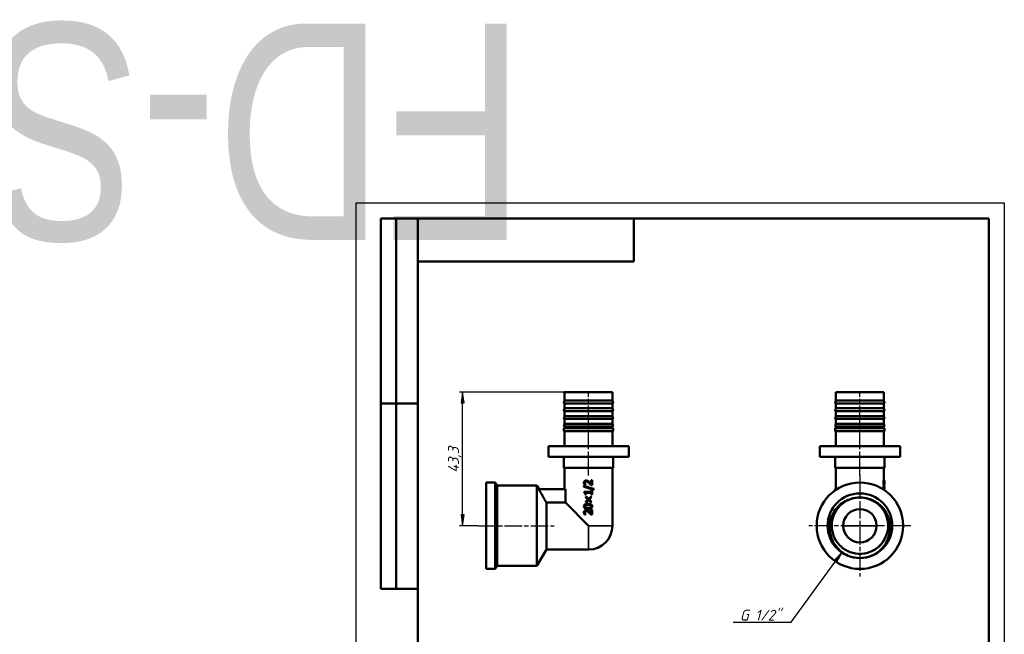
# Model space of a CAD drawing. Header units: millimetres. Extents: x -809 to 1990, y -69 to 356.
# Tile 5 of 7: x -109 to 210, y 157 to 356. Entities that reach past the tile are written whole.
import ezdxf
from ezdxf.enums import TextEntityAlignment as Align

# ---------------------------------------------------------------- set-up
doc = ezdxf.new("R2018")
doc.units = ezdxf.units.MM
doc.linetypes.add('CHAIN', pattern=[0.7087, 0.4724, -0.0591, 0.1181, -0.0591])
for name, color, linetype, lineweight in [('Видимые тонкие (ГОСТ)', 7, 'Continuous', 35), ('Видимый контур (ГОСТ)', 7, 'Continuous', 50), ('Кромка (ГОСТ)', 7, 'Continuous', 50), ('Маркер центра (ГОСТ)', 7, 'Continuous', 25), ('Обозначение (ГОСТ)', 7, 'Continuous', 25), ('Осевая линия (ГОСТ)', 7, 'Continuous', 25), ('Размер (ГОСТ)', 7, 'Continuous', 25), ('Эскизная геометрия (ГОСТ)', 7, 'Continuous', 50)]:
    doc.layers.add(name, color=color, linetype=linetype, lineweight=lineweight)
doc.styles.get("Standard").update_dxf_attribs({"font": 'GOST Common Italic.ttf'})
doc.styles.add('Обычный текст (ГОСТ)', font='GOST Common Italic.ttf')
doc.dimstyles.new('Обычный (ГОСТ)', dxfattribs={"dimtxt": 3.5, "dimasz": 3.5, "dimexe": 1, "dimexo": 0, "dimgap": 0.5, "dimtad": 1, "dimrnd": 1e-08, "dimtxsty": 'Обычный текст (ГОСТ)', "dimblk": 'Filled-1', "dimcen": 0.09, "dimdle": 15, "dimclrd": 256, "dimclre": 256, "dimclrt": 256, "dimazin": 2, "dimtfac": 0.714286, "dimtdec": 3, "dimtmove": 0, "dimatfit": 3, "dimfxl": 1, "dimtolj": 1, "dimlwd": 25, "dimlwe": 25, "dimarcsym": 0})

# ---------------------------------------------------------------- blocks, each defined once
blk = doc.blocks.new('ГОСТ - Доп. графы 2')
at = {"layer": 'Эскизная геометрия (ГОСТ)'}
for p, q in [((-12, 0), (-12, 120)), ((-12, 120), (0, 120)), ((-7, 0), (-7, 120)), ((-12, 60), (0, 60)), ((0, 0), (-12, 0))]:
    blk.add_line(p, q, dxfattribs=at)
at = {"layer": 'Обозначение (ГОСТ)', "lineweight": 30, "width": 0.8, "flags": 17}
for tag, p in [('Первичная_применяемость', (-3.65, 90.03)), ('Справочный_номер', (-3.55, 30.02))]:
    blk.add_attdef(tag, text='', height=3.17, rotation=90, dxfattribs=at).set_placement(p, align=Align.MIDDLE_CENTER)
blk = doc.blocks.new('ГОСТ - Доп. графы 3')
at = {"layer": 'Эскизная геометрия (ГОСТ)'}
for p, q in [((0, 0), (70, 0)), ((70, 0), (70, -14)), ((70, -14), (0, -14))]:
    blk.add_line(p, q, dxfattribs=at)
at = {"layer": 'Обозначение (ГОСТ)', "lineweight": 30, "width": 0.8}
blk.add_attdef('ОБОЗНАЧЕНИЕ', text='', height=5, rotation=180, dxfattribs=at).set_placement((34.94, -6.97), align=Align.MIDDLE_CENTER)
blk = doc.blocks.new('Рамки ГОСТ_ граница 297x210')
at = {"layer": 'Кромка (ГОСТ)', "lineweight": 25}
for p, q in [((0, 0), (0, 297)), ((0, 297), (210, 297)), ((210, 297), (210, 0)), ((210, 0), (0, 0))]:
    blk.add_line(p, q, dxfattribs=at)
at = {"layer": 'Кромка (ГОСТ)'}
for p, q in [((205, 292), (20, 292)), ((20, 292), (20, 5)), ((205, 5), (205, 292)), ((20, 5), (205, 5))]:
    blk.add_line(p, q, dxfattribs=at)
blk = doc.blocks.new('Filled-1')
at = {"color": 0}
for p, q in [((0, 0), (-1, 0.143)), ((-1, 0.143), (-1, -0.143)), ((-1, 0), (0, 0)), ((-1, -0.143), (0, 0))]:
    blk.add_line(p, q, dxfattribs=at)
at = {"color": 0, "flags": 128}
blk.add_lwpolyline([(-1, -0.143), (0, 0), (-1, 0.143), (-1, -0.143)], dxfattribs=at)
at = {"color": 0}
blk.add_solid([(-1, -0.143), (0, 0), (-1, 0.143), (-1, -0.143)], dxfattribs=at)
blk = doc.blocks.new('*D8')
at = {"layer": 'Defpoints', "color": 0, "linetype": 'Continuous', "transparency": 16777216}
for p in [(34.52, 235.71), (67.56, 235.71), (39.61, 192.41)]:
    blk.add_point(p, dxfattribs=at)
at = {"layer": 'Размер (ГОСТ)', "linetype": 'Continuous', "lineweight": 25, "transparency": 16777216}
for p, q in [((67.56, 235.71), (33.52, 235.71)), ((34.52, 195.91), (34.52, 232.21)), ((39.61, 192.41), (33.52, 192.41))]:
    blk.add_line(p, q, dxfattribs=at)
at = {"layer": 'Размер (ГОСТ)', "linetype": 'Continuous', "lineweight": 25, "transparency": 16777216, "xscale": 3.5, "yscale": 3.5, "zscale": 3.5}
for p, rotation in [((34.52, 235.71), 90), ((34.52, 192.41), 270)]:
    blk.add_blockref('Filled-1', p, dxfattribs=dict(at, rotation=rotation))
at = {"layer": 'Размер (ГОСТ)', "linetype": 'Continuous', "lineweight": 25, "transparency": 16777216, "insert": (29.82, 209.57), "char_height": 3.5, "attachment_point": 1, "rotation": 90, "style": 'Обычный текст (ГОСТ)'}
blk.add_mtext('\\A1;43,3', dxfattribs=at)
blk = doc.blocks.new('*D11')
at = {"layer": 'Defpoints', "color": 0, "linetype": 'Continuous', "transparency": 16777216}
for p in [(163.2, 191.74), (157.43, 183.82)]:
    blk.add_point(p, dxfattribs=at)
at = {"layer": 'Размер (ГОСТ)', "linetype": 'Continuous', "lineweight": 25, "transparency": 16777216}
for p, q in [((140.93, 161.17), (155.37, 180.99)), ((122.21, 161.17), (140.93, 161.17))]:
    blk.add_line(p, q, dxfattribs=at)
at = {"layer": 'Размер (ГОСТ)', "linetype": 'Continuous', "lineweight": 25, "transparency": 16777216, "xscale": 3.5, "yscale": 3.5, "zscale": 3.5, "rotation": 53.93467513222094}
blk.add_blockref('Filled-1', (157.43, 183.82), dxfattribs=at)
at = {"layer": 'Размер (ГОСТ)', "linetype": 'Continuous', "lineweight": 25, "transparency": 16777216, "insert": (122.21, 165.17), "char_height": 3.5, "attachment_point": 1, "style": 'Обычный текст (ГОСТ)'}
blk.add_mtext('\\A1; \\fGOST Common|b0|i1;\\H3.5000;G 1/2"', dxfattribs=at)

msp = doc.modelspace()

# ---------------------------------------------------------------- linework, layer by layer
at = {"layer": 'Видимые тонкие (ГОСТ)'}
for p, q in [((74.1424, 206.2784), (74.1121, 206.2784)), ((74.2442, 206.5892), (74.2166, 206.5892)), ((75.4655, 206.2125), (75.4694, 206.2125)), ((170.8256, 206.3031), (171.0221, 206.3031)), ((171.0738, 206.2125), (171.1633, 206.2125)), ((74.1322, 198.679), (74.1017, 198.679)), ((74.3932, 199.0515), (74.3695, 199.0515)), ((74.3973, 198.3002), (74.3737, 198.3002)), ((75.9341, 198.2982), (75.9501, 198.2982)), ((75.9403, 199.0536), (75.9565, 199.0536)), ((76.2066, 198.679), (76.2296, 198.679)), ((74.1424, 196.6824), (74.1121, 196.6824)), ((74.2442, 196.9932), (74.2166, 196.9932)), ((75.4655, 196.6165), (75.4694, 196.6165)), ((75.3142, 192.4135), (83.0643, 192.4135)), ((75.3142, 192.4135), (75.3142, 184.6634)), ((157.8148, 192.4135), (168.6148, 192.4135))]:
    msp.add_line(p, q, dxfattribs=at)
for points, knots in [([(167.8241, 200.4001), (169.8642, 199.2227), (171.4209, 197.2342), (172.0743, 194.9712), (172.7554, 192.6119), (172.4427, 189.9825), (171.2272, 187.8489), (170.0307, 185.7485), (167.9757, 184.1544), (165.6438, 183.5177), (163.3464, 182.8904), (160.808, 183.1986), (158.7275, 184.3575), (156.648, 185.5158), (155.0502, 187.5104), (154.3737, 189.7926), (153.6975, 192.0737), (153.9496, 194.6156), (155.0606, 196.7195), (155.8585, 198.2305), (157.0929, 199.5031), (158.5645, 200.3699)], [0.52343247, 0.52343247, 0.52343247, 0.52343247, 1.28972866, 1.28972866, 1.28972866, 2.08862558, 2.08862558, 2.08862558, 2.87503974, 2.87503974, 2.87503974, 3.64980648, 3.64980648, 3.64980648, 4.42420688, 4.42420688, 4.42420688, 5.19824725, 5.19824725, 5.19824725, 5.75418181, 5.75418181, 5.75418181, 5.75418181]), ([(168.4267, 183.4332), (166.1999, 182.1408), (163.4825, 181.7192), (160.9688, 182.2761), (159.9475, 182.5024), (158.9638, 182.8893), (158.0572, 183.4107)], [2.61572767, 2.61572767, 2.61572767, 2.61572767, 3.35962623, 3.35962623, 3.35962623, 3.66188661, 3.66188661, 3.66188661, 3.66188661])]:
    msp.add_open_spline(points, degree=3, knots=knots, dxfattribs=at)
at = {"layer": 'Видимый контур (ГОСТ)'}
for p, q in [((67.5643, 232.9578), (67.3143, 232.0134)), ((83.0643, 235.7134), (67.5643, 235.7134)), ((67.5643, 235.7134), (67.5643, 232.9578)), ((83.0643, 232.9578), (67.5643, 232.9578)), ((83.0643, 235.7134), (83.0643, 232.9578)), ((83.0643, 232.9578), (83.3143, 232.0134)), ((155.4648, 232.9578), (155.2148, 232.0134)), ((170.9648, 235.7134), (155.4648, 235.7134)), ((155.4648, 235.7134), (155.4648, 232.9578)), ((170.9648, 232.9578), (155.4648, 232.9578)), ((170.9648, 235.7134), (170.9648, 232.9578)), ((170.9648, 232.9578), (171.2148, 232.0134)), ((83.3143, 232.0134), (67.3143, 232.0134)), ((67.5643, 230.4578), (67.3143, 229.5134)), ((67.5643, 232.0134), (67.5643, 230.4578)), ((83.0643, 230.4578), (67.5643, 230.4578)), ((83.0643, 232.0134), (83.0643, 230.4578)), ((83.0643, 230.4578), (83.3143, 229.5134)), ((171.2148, 232.0134), (155.2148, 232.0134)), ((155.4648, 230.4578), (155.2148, 229.5134)), ((155.4648, 232.0134), (155.4648, 230.4578)), ((170.9648, 230.4578), (155.4648, 230.4578)), ((170.9648, 232.0134), (170.9648, 230.4578)), ((170.9648, 230.4578), (171.2148, 229.5134)), ((83.3143, 229.5134), (67.3143, 229.5134)), ((67.5643, 227.9578), (67.3143, 227.0134)), ((83.3143, 227.0134), (67.3143, 227.0134)), ((67.5643, 229.5134), (67.5643, 227.9578)), ((83.0643, 227.9578), (67.5643, 227.9578)), ((67.5643, 227.0134), (67.5643, 225.4578)), ((83.0643, 229.5134), (83.0643, 227.9578)), ((83.0643, 227.9578), (83.3143, 227.0134)), ((83.0643, 227.0134), (83.0643, 225.4578)), ((171.2148, 229.5134), (155.2148, 229.5134)), ((155.4648, 227.9578), (155.2148, 227.0134)), ((171.2148, 227.0134), (155.2148, 227.0134)), ((155.4648, 229.5134), (155.4648, 227.9578)), ((170.9648, 227.9578), (155.4648, 227.9578)), ((155.4648, 227.0134), (155.4648, 225.4578)), ((170.9648, 229.5134), (170.9648, 227.9578)), ((170.9648, 227.9578), (171.2148, 227.0134)), ((170.9648, 227.0134), (170.9648, 225.4578)), ((67.5643, 225.4578), (67.3143, 224.5134)), ((83.3143, 224.5134), (67.3143, 224.5134)), ((83.3143, 224.0134), (67.3143, 224.0134)), ((67.3143, 223.0134), (67.3143, 224.0134)), ((83.0643, 225.4578), (67.5643, 225.4578)), ((67.5643, 224.5134), (67.5643, 224.0134)), ((83.0643, 225.4578), (83.3143, 224.5134)), ((83.0643, 224.5134), (83.0643, 224.0134)), ((83.3143, 223.0134), (83.3143, 224.0134)), ((155.4648, 225.4578), (155.2148, 224.5134)), ((171.2148, 224.5134), (155.2148, 224.5134)), ((171.2148, 224.0134), (155.2148, 224.0134)), ((155.2148, 223.0134), (155.2148, 224.0134)), ((170.9648, 225.4578), (155.4648, 225.4578)), ((155.4648, 224.5134), (155.4648, 224.0134)), ((170.9648, 225.4578), (171.2148, 224.5134)), ((170.9648, 224.5134), (170.9648, 224.0134)), ((171.2148, 223.0134), (171.2148, 224.0134)), ((83.3143, 223.0134), (67.3143, 223.0134)), ((67.5643, 223.0134), (67.5643, 218.2134)), ((83.0643, 223.0134), (83.0643, 218.2134)), ((171.2148, 223.0134), (155.2148, 223.0134)), ((155.4648, 223.0134), (155.4648, 218.2134)), ((170.9648, 223.0134), (170.9648, 218.2134)), ((88.3143, 218.2134), (62.3143, 218.2134)), ((62.3143, 214.7134), (62.3143, 218.2134)), ((88.3143, 214.7134), (88.3143, 218.2134)), ((176.2148, 218.2134), (150.2148, 218.2134)), ((150.2148, 214.7134), (150.2148, 218.2134)), ((176.2148, 214.7134), (176.2148, 218.2134)), ((88.3143, 214.7134), (62.3143, 214.7134)), ((67.3143, 211.2134), (67.3143, 214.7134)), ((83.3143, 211.2134), (83.3143, 214.7134)), ((176.2148, 214.7134), (150.2148, 214.7134)), ((155.2148, 211.2134), (155.2148, 214.7134)), ((171.2148, 211.2134), (171.2148, 214.7134)), ((83.3143, 211.2134), (67.3143, 211.2134)), ((67.5643, 211.2134), (67.5643, 204.2135)), ((83.0643, 211.2134), (83.0643, 192.4135)), ((171.2148, 211.2134), (155.2148, 211.2134)), ((155.4648, 211.2134), (155.4648, 204.3855)), ((170.9648, 211.2134), (170.9648, 207.0605)), ((42.1143, 178.4134), (42.1143, 206.4134)), ((42.1143, 206.4134), (45.1143, 206.4134)), ((45.1143, 178.4134), (45.1143, 206.4134)), ((45.6917, 205.4134), (45.1143, 206.4134)), ((45.6917, 179.4134), (45.6917, 205.4134)), ((45.6917, 205.4134), (58.6143, 205.4134)), ((58.6143, 179.4134), (58.6143, 205.4134)), ((59.3071, 204.2135), (58.6143, 205.4134)), ((59.2099, 204.2135), (67.8269, 204.2135)), ((67.8269, 204.2135), (67.8269, 199.9009)), ((73.7545, 205.0269), (73.7545, 205.3192)), ((73.7938, 205.3192), (73.7545, 205.3192)), ((73.9683, 205.6526), (74.3359, 205.6526)), ((74.2218, 205.9182), (74.1936, 205.9182)), ((74.3359, 205.6712), (74.3359, 205.6526)), ((74.3605, 205.6712), (74.3359, 205.6712)), ((74.3605, 205.6526), (74.3359, 205.6526)), ((74.3605, 205.6712), (74.3605, 205.6526)), ((74.5426, 207.0605), (74.5227, 207.0605)), ((75.0498, 206.9288), (75.0429, 206.9288)), ((76.0756, 205.5991), (76.0952, 205.5991)), ((76.0952, 205.5991), (76.462, 205.5991)), ((76.1411, 207.1655), (76.1625, 207.1655)), ((76.1411, 205.9406), (76.1411, 207.1655)), ((76.462, 207.1655), (76.1625, 207.1655)), ((76.1625, 205.9182), (76.1625, 207.1655)), ((76.462, 207.1655), (76.462, 205.5991)), ((77.0186, 204.325), (77.0186, 204.0368)), ((155.9509, 204.3855), (155.2148, 204.3855)), ((155.2148, 203.9025), (155.2148, 204.3855)), ((170.8142, 205.0269), (170.8142, 205.3192)), ((170.8142, 205.3192), (171.0103, 205.3192)), ((170.8142, 205.0269), (171.0103, 205.0269)), ((170.8529, 205.6526), (171.05, 205.6526)), ((170.9263, 207.0605), (171.1253, 207.0605)), ((170.9648, 207.1655), (171.1194, 207.1655)), ((170.9648, 205.6526), (170.9648, 205.3192)), ((170.9648, 205.5991), (171.1263, 205.5991)), ((170.9648, 204.5541), (170.9648, 204.0726)), ((171.0103, 205.0269), (171.0103, 205.3192)), ((171.05, 205.6526), (171.1044, 205.6526)), ((171.1044, 205.6712), (171.1044, 205.6526)), ((171.1194, 207.0605), (171.1194, 207.1655)), ((171.1648, 206.7406), (171.1648, 206.3458)), ((171.1648, 204.8444), (171.1648, 204.5541)), ((76.1981, 203.3452), (73.8603, 203.3452)), ((73.8603, 203.0818), (73.8603, 203.3452)), ((74.2187, 202.5569), (74.4555, 202.5569)), ((74.4555, 203.0179), (74.4555, 202.5569)), ((74.4555, 203.0179), (76.1981, 203.0179)), ((74.4771, 202.5569), (74.4555, 202.5569)), ((74.4771, 203.0179), (74.4771, 202.5569)), ((74.5979, 201.8159), (74.5794, 201.8159)), ((76.049, 201.8159), (76.0679, 201.8159)), ((76.1759, 203.796), (76.1981, 203.796)), ((76.1759, 203.3452), (76.1759, 203.796)), ((76.1759, 202.5569), (76.1759, 203.0179)), ((76.1759, 202.5569), (76.1981, 202.5569)), ((76.462, 203.796), (76.1981, 203.796)), ((76.1981, 203.3452), (76.1981, 203.796)), ((76.1981, 202.5569), (76.1981, 203.0179)), ((76.1981, 202.5569), (76.462, 202.5569)), ((76.462, 203.796), (76.462, 202.5569)), ((76.9757, 204.0368), (77.0186, 204.0368)), ((67.8269, 199.9009), (61.6454, 199.9009)), ((61.6454, 184.6634), (61.6454, 199.9009)), ((75.3142, 192.4135), (67.8269, 199.9009)), ((74.5979, 199.986), (74.5794, 199.986)), ((76.049, 199.986), (76.0679, 199.986)), ((73.9683, 196.0566), (74.3359, 196.0566)), ((74.2218, 196.3221), (74.1936, 196.3221)), ((74.3359, 196.0751), (74.3359, 196.0566)), ((74.3605, 196.0751), (74.3359, 196.0751)), ((74.3605, 196.0566), (74.3359, 196.0566)), ((74.3605, 196.0751), (74.3605, 196.0566)), ((74.5426, 197.4645), (74.5227, 197.4645)), ((75.0498, 197.3328), (75.0429, 197.3328)), ((76.0756, 196.0031), (76.0952, 196.0031)), ((76.0952, 196.0031), (76.462, 196.0031)), ((76.1411, 197.5695), (76.1625, 197.5695)), ((76.1411, 196.3446), (76.1411, 197.5695)), ((76.462, 197.5695), (76.1625, 197.5695)), ((76.1625, 196.3221), (76.1625, 197.5695)), ((76.462, 197.5695), (76.462, 196.0031)), ((61.6454, 184.6634), (58.6143, 179.4134)), ((75.3142, 184.6634), (61.6454, 184.6634)), ((45.6917, 179.4134), (45.1143, 178.4134)), ((45.6917, 179.4134), (58.6143, 179.4134)), ((42.1143, 178.4134), (45.1143, 178.4134))]:
    msp.add_line(p, q, dxfattribs=at)
for radius in [14, 10.475, 10.475, 5.4]:
    msp.add_circle((163.2148, 192.4134), radius, dxfattribs=at)
for centre, radius, start, end in [((163.2148, 192.4134), 9.1298, 88.476614, 91.842582), ((75.3142, 192.4135), 7.7501, 270, 0)]:
    msp.add_arc(centre, radius, start, end, dxfattribs=at)
msp.add_rational_spline([(61.6454, 199.9009), (60.7, 201.5959), (59.2099, 204.2135)], [1, 1.02957235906, 1.0093141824], degree=2, dxfattribs=at)
for points in [[(73.7545, 205.3192), (74.8291, 204.9878), (75.9482, 204.6564), (77.0186, 204.325)], [(77.0186, 204.0368), (75.9482, 204.3669), (74.8291, 204.6969), (73.7545, 205.0269)], [(73.7938, 205.3192), (74.294, 205.1609), (74.8042, 205.0027), (75.3143, 204.8444)], [(76.9757, 204.0368), (76.4306, 204.2092), (75.8724, 204.3817), (75.3143, 204.5541)], [(75.4655, 206.2125), (75.4125, 206.2607), (75.3621, 206.3052), (75.3144, 206.3458)], [(155.9509, 204.3855), (155.953, 204.3855), (155.9551, 204.3854), (155.9572, 204.3853)], [(170.9642, 204.5541), (170.9642, 204.7117), (170.9143, 204.8693), (170.8142, 205.0269)], [(170.9922, 204.0543), (171.2152, 204.3785), (171.2215, 204.7027), (171.0103, 205.0269)], [(171.0103, 205.3192), (171.1129, 205.1609), (171.1642, 205.0027), (171.1642, 204.8444)], [(74.3883, 201.6286), (74.4519, 201.691), (74.5156, 201.7534), (74.5794, 201.8159)], [(75.1379, 200.902), (74.8874, 201.1442), (74.6372, 201.3864), (74.3883, 201.6286)], [(74.5794, 201.8159), (74.8268, 201.5716), (75.0753, 201.3274), (75.3237, 201.0831)], [(74.5979, 201.8159), (74.836, 201.5747), (75.0752, 201.3335), (75.3143, 201.0923)], [(75.3236, 201.0832), (75.5658, 201.3274), (75.8079, 201.5717), (76.049, 201.8159)], [(75.3237, 201.0831), (75.5722, 201.3274), (75.8206, 201.5716), (76.0679, 201.8159)], [(76.2611, 201.6286), (76.0123, 201.3864), (75.7621, 201.1442), (75.5116, 200.902)], [(76.0679, 201.8159), (76.1324, 201.7534), (76.1968, 201.691), (76.2611, 201.6286)], [(74.3883, 200.1754), (74.6372, 200.4176), (74.8874, 200.6598), (75.1379, 200.902)], [(74.5794, 199.986), (74.5156, 200.0491), (74.4519, 200.1122), (74.3883, 200.1754)], [(75.3237, 200.7188), (75.0753, 200.4745), (74.8268, 200.2303), (74.5794, 199.986)], [(75.3143, 200.7096), (75.0752, 200.4684), (74.836, 200.2272), (74.5979, 199.986)], [(75.1671, 199.4899), (75.2176, 199.4899), (75.2667, 199.4891), (75.3143, 199.4875)], [(75.3143, 197.8684), (75.2673, 197.8667), (75.2189, 197.8659), (75.1691, 197.8659)], [(76.049, 199.986), (75.8079, 200.2302), (75.5658, 200.4744), (75.3236, 200.7187)], [(76.0679, 199.986), (75.8206, 200.2303), (75.5722, 200.4745), (75.3237, 200.7188)], [(75.5116, 200.902), (75.7621, 200.6598), (76.0123, 200.4176), (76.2611, 200.1754)], [(76.2611, 200.1754), (76.1968, 200.1122), (76.1324, 200.0491), (76.0679, 199.986)], [(75.4655, 196.6165), (75.4125, 196.6647), (75.3621, 196.7092), (75.3144, 196.7498)]]:
    msp.add_open_spline(points, degree=3, dxfattribs=at)
for points, knots in [([(73.8146, 206.3031), (73.8146, 206.5405), (73.8777, 206.7261), (74.0048, 206.8599), (74.1318, 206.9936), (74.3042, 207.0605), (74.5227, 207.0605)], [0, 0, 0, 0, 1, 1, 1, 2, 2, 2, 2]), ([(73.9683, 205.6526), (73.9337, 205.7226), (73.8994, 205.8204), (73.8654, 205.9459), (73.8315, 206.0715), (73.8146, 206.1905), (73.8146, 206.3031)], [0, 0, 0, 0, 1, 1, 1, 2, 2, 2, 2]), ([(74.2166, 206.5892), (74.1817, 206.5494), (74.1556, 206.5034), (74.1382, 206.4513), (74.1208, 206.3991), (74.1121, 206.3415), (74.1121, 206.2784)], [0, 0, 0, 0, 1, 1, 1, 2, 2, 2, 2]), ([(74.1121, 206.2784), (74.1121, 206.218), (74.1198, 206.1569), (74.1351, 206.0952), (74.1504, 206.0334), (74.1699, 205.9744), (74.1936, 205.9182)], [0, 0, 0, 0, 1, 1, 1, 2, 2, 2, 2]), ([(74.2442, 206.5892), (74.2102, 206.5494), (74.1848, 206.5034), (74.1678, 206.4513), (74.1509, 206.3991), (74.1424, 206.3415), (74.1424, 206.2784)], [0, 0, 0, 0, 1, 1, 1, 2, 2, 2, 2]), ([(74.1424, 206.2784), (74.1424, 206.218), (74.1498, 206.1569), (74.1648, 206.0952), (74.1797, 206.0334), (74.1987, 205.9744), (74.2218, 205.9182)], [0, 0, 0, 0, 1, 1, 1, 2, 2, 2, 2]), ([(74.1936, 205.9182), (74.2131, 205.8701), (74.2368, 205.8238), (74.2647, 205.7792), (74.2926, 205.7346), (74.3164, 205.6986), (74.3359, 205.6712)], [0, 0, 0, 0, 1, 1, 1, 2, 2, 2, 2]), ([(74.5416, 206.7147), (74.4687, 206.7147), (74.4051, 206.7038), (74.3506, 206.6818), (74.2961, 206.6599), (74.2515, 206.629), (74.2166, 206.5892)], [0, 0, 0, 0, 1, 1, 1, 2, 2, 2, 2]), ([(74.2218, 205.9182), (74.2408, 205.8701), (74.2639, 205.8238), (74.2911, 205.7792), (74.3183, 205.7346), (74.3415, 205.6986), (74.3605, 205.6712)], [0, 0, 0, 0, 1, 1, 1, 2, 2, 2, 2]), ([(74.5517, 206.7147), (74.4846, 206.7138), (74.4256, 206.7028), (74.3748, 206.6818), (74.3217, 206.6599), (74.2782, 206.629), (74.2442, 206.5892)], [0.04382076, 0.04382076, 0.04382076, 0.04382076, 1, 1, 1, 2, 2, 2, 2]), ([(74.5227, 207.0605), (74.6249, 207.0605), (74.719, 207.0489), (74.8046, 207.0256), (74.8903, 207.0022), (74.9698, 206.97), (75.0429, 206.9288)], [0, 0, 0, 0, 1, 1, 1, 2, 2, 2, 2]), ([(75.4694, 206.2125), (75.2513, 206.406), (75.0767, 206.5381), (74.9459, 206.6087), (74.8151, 206.6794), (74.6803, 206.7147), (74.5416, 206.7147)], [0, 0, 0, 0, 1, 1, 1, 2, 2, 2, 2]), ([(74.5426, 207.0605), (74.6423, 207.0605), (74.7339, 207.0489), (74.8175, 207.0256), (74.901, 207.0022), (74.9785, 206.97), (75.0498, 206.9288)], [0, 0, 0, 0, 1, 1, 1, 2, 2, 2, 2]), ([(75.0429, 206.9288), (75.1189, 206.8876), (75.1942, 206.8372), (75.2688, 206.7775), (75.3434, 206.7178), (75.4166, 206.655), (75.4884, 206.5892)], [0, 0, 0, 0, 1, 1, 1, 2, 2, 2, 2]), ([(75.0498, 206.9288), (75.1238, 206.8876), (75.1972, 206.8372), (75.27, 206.7775), (75.2848, 206.7653), (75.2996, 206.753), (75.3143, 206.7406)], [0, 0, 0, 0, 1, 1, 1, 1.20422874, 1.20422874, 1.20422874, 1.20422874]), ([(76.0756, 205.5991), (75.9705, 205.7116), (75.8688, 205.818), (75.7709, 205.9182), (75.673, 206.0183), (75.5711, 206.1164), (75.4655, 206.2125)], [0, 0, 0, 0, 1, 1, 1, 2, 2, 2, 2]), ([(76.0952, 205.5991), (75.9874, 205.7116), (75.8832, 205.818), (75.7827, 205.9182), (75.6822, 206.0183), (75.5778, 206.1164), (75.4694, 206.2125)], [0, 0, 0, 0, 1, 1, 1, 2, 2, 2, 2]), ([(75.4884, 206.5892), (75.608, 206.4821), (75.7318, 206.3631), (75.8596, 206.2321), (75.9874, 206.101), (76.0883, 205.9964), (76.1625, 205.9182)], [0, 0, 0, 0, 1, 1, 1, 2, 2, 2, 2]), ([(170.8256, 206.3031), (170.8256, 206.5405), (170.8382, 206.7261), (170.8589, 206.8599), (170.8796, 206.9936), (170.905, 207.0605), (170.9263, 207.0605)], [0, 0, 0, 0, 1, 1, 1, 2, 2, 2, 2]), ([(170.8529, 205.6526), (170.8471, 205.7226), (170.8411, 205.8204), (170.835, 205.9459), (170.8289, 206.0715), (170.8256, 206.1905), (170.8256, 206.3031)], [0, 0, 0, 0, 1, 1, 1, 2, 2, 2, 2]), ([(171.0221, 206.3031), (171.0221, 206.5405), (171.035, 206.7261), (171.0562, 206.8599), (171.0774, 206.9936), (171.1034, 207.0605), (171.1253, 207.0605)], [0, 0, 0, 0, 1, 1, 1, 2, 2, 2, 2]), ([(171.05, 205.6526), (171.0441, 205.7226), (171.0379, 205.8204), (171.0316, 205.9459), (171.0254, 206.0715), (171.0221, 206.1905), (171.0221, 206.3031)], [0, 0, 0, 0, 1, 1, 1, 2, 2, 2, 2]), ([(171.0886, 206.5892), (171.0838, 206.5494), (171.0799, 206.5034), (171.0773, 206.4513), (171.0747, 206.3991), (171.0734, 206.3415), (171.0734, 206.2784)], [0, 0, 0, 0, 1, 1, 1, 2, 2, 2, 2]), ([(171.0734, 206.2784), (171.0734, 206.218), (171.0745, 206.1569), (171.0768, 206.0952), (171.0791, 206.0334), (171.082, 205.9744), (171.0854, 205.9182)], [0, 0, 0, 0, 1, 1, 1, 2, 2, 2, 2]), ([(171.0854, 205.9182), (171.0882, 205.8701), (171.0915, 205.8238), (171.0952, 205.7792), (171.0989, 205.7346), (171.1019, 205.6986), (171.1044, 205.6712)], [0, 0, 0, 0, 1, 1, 1, 2, 2, 2, 2]), ([(171.1271, 206.7147), (171.12, 206.7147), (171.1128, 206.7038), (171.1062, 206.6818), (171.0995, 206.6599), (171.0935, 206.629), (171.0886, 206.5892)], [0, 0, 0, 0, 1, 1, 1, 2, 2, 2, 2]), ([(171.1253, 207.0605), (171.1355, 207.0605), (171.1429, 207.0489), (171.1484, 207.0256), (171.1539, 207.0022), (171.1577, 206.97), (171.1602, 206.9288)], [0, 0, 0, 0, 1, 1, 1, 2, 2, 2, 2]), ([(171.1263, 205.5991), (171.137, 205.7116), (171.1451, 205.818), (171.151, 205.9182), (171.1569, 206.0183), (171.1612, 206.1164), (171.1633, 206.2125)], [0, 0, 0, 0, 1, 1, 1, 2, 2, 2, 2]), ([(171.1633, 206.2125), (171.1675, 206.406), (171.1623, 206.5381), (171.1562, 206.6087), (171.1502, 206.6794), (171.1407, 206.7147), (171.1271, 206.7147)], [0, 0, 0, 0, 1, 1, 1, 2, 2, 2, 2]), ([(171.1602, 206.9288), (171.1628, 206.8876), (171.1642, 206.8372), (171.1647, 206.7775), (171.1647, 206.7653), (171.1648, 206.753), (171.1648, 206.7406)], [0, 0, 0, 0, 1, 1, 1, 1.20422874, 1.20422874, 1.20422874, 1.20422874]), ([(74.2187, 202.5569), (74.2187, 202.7312), (74.1936, 202.8595), (74.1435, 202.9418), (74.0933, 203.0241), (73.9986, 203.0708), (73.8603, 203.0818)], [0, 0, 0, 0, 1, 1, 1, 2, 2, 2, 2]), ([(162.9214, 201.538), (160.6844, 201.4617), (158.4828, 200.536), (156.872, 198.9801), (155.1774, 197.3433), (154.1561, 195.0293), (154.0887, 192.6742), (154.0216, 190.3265), (154.9032, 187.9652), (156.4924, 186.2359), (158.0774, 184.511), (160.3481, 183.4344), (162.6866, 183.2989), (165.0966, 183.1592), (167.5492, 184.0233), (169.3394, 185.6427), (171.0815, 187.2185), (172.1769, 189.4891), (172.3261, 191.8334), (172.4815, 194.2749), (171.6051, 196.7655), (169.9549, 198.5716), (168.3047, 200.3777), (165.9031, 201.4749), (163.4575, 201.5399)], [-6.25102619, -6.25102619, -6.25102619, -6.25102619, -5.51513358, -5.51513358, -5.51513358, -4.74096299, -4.74096299, -4.74096299, -3.96920575, -3.96920575, -3.96920575, -3.19947717, -3.19947717, -3.19947717, -2.4062549, -2.4062549, -2.4062549, -1.63436794, -1.63436794, -1.63436794, -0.83047801, -0.83047801, -0.83047801, -0.02658809, -0.02658809, -0.02658809, -0.02658809]), ([(158.561, 200.3743), (158.9847, 200.5889), (159.6067, 200.8853), (161.2264, 201.3734), (162.0685, 201.5122), (162.9212, 201.5384)], [0, 0, 0, 0, 0.142485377, 0.142485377, 0.288732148, 0.288732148, 0.288732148, 0.288732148]), ([(163.4575, 201.5399), (164.3102, 201.5185), (165.153, 201.3844), (166.7755, 200.9053), (167.3992, 200.6124), (167.8241, 200.4001)], [0.023973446, 0.023973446, 0.023973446, 0.023973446, 0.280317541, 0.280317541, 0.530146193, 0.530146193, 0.530146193, 0.530146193]), ([(73.8167, 198.679), (73.8167, 198.9575), (73.9269, 199.1623), (74.1497, 199.2934), (74.3725, 199.4244), (74.7101, 199.4899), (75.1633, 199.4899)], [0, 0, 0, 0, 1, 1, 1, 2, 2, 2, 2]), ([(75.1654, 197.8659), (74.6953, 197.8659), (74.3533, 197.9321), (74.1382, 198.0645), (73.9231, 198.197), (73.8167, 198.4018), (73.8167, 198.679)], [0, 0, 0, 0, 1, 1, 1, 2, 2, 2, 2]), ([(74.1017, 198.679), (74.1017, 198.7736), (74.1243, 198.8508), (74.1696, 198.9105), (74.2148, 198.9702), (74.2814, 199.0172), (74.3695, 199.0515)], [-2, -2, -2, -2, -1, -1, -1, 0, 0, 0, 0]), ([(74.3737, 198.3002), (74.2828, 198.3359), (74.2148, 198.3843), (74.1696, 198.4453), (74.1243, 198.5064), (74.1017, 198.5843), (74.1017, 198.679)], [-2, -2, -2, -2, -1, -1, -1, 0, 0, 0, 0]), ([(74.3932, 199.0515), (74.3074, 199.0172), (74.2425, 198.9702), (74.1984, 198.9105), (74.1542, 198.8508), (74.1322, 198.7736), (74.1322, 198.679)], [0, 0, 0, 0, 1, 1, 1, 2, 2, 2, 2]), ([(74.1322, 198.679), (74.1322, 198.5843), (74.1542, 198.5064), (74.1984, 198.4453), (74.2425, 198.3843), (74.3087, 198.3359), (74.3973, 198.3002)], [0, 0, 0, 0, 1, 1, 1, 2, 2, 2, 2]), ([(74.3695, 199.0515), (74.4575, 199.0858), (74.5671, 199.1098), (74.6983, 199.1236), (74.8295, 199.1373), (74.9845, 199.1441), (75.1633, 199.1441)], [-2, -2, -2, -2, -1, -1, -1, 0, 0, 0, 0]), ([(75.1654, 198.2117), (74.9951, 198.2117), (74.8425, 198.2179), (74.7078, 198.2302), (74.573, 198.2426), (74.4617, 198.2659), (74.3737, 198.3002)], [-2, -2, -2, -2, -1, -1, -1, 0, 0, 0, 0]), ([(75.1633, 199.1441), (74.9906, 199.144), (74.8408, 199.1372), (74.7138, 199.1236), (74.5859, 199.1098), (74.4791, 199.0858), (74.3932, 199.0515)], [0.0072789, 0.0072789, 0.0072789, 0.0072789, 1, 1, 1, 2, 2, 2, 2]), ([(74.3973, 198.3002), (74.4832, 198.2659), (74.5917, 198.2426), (74.723, 198.2302), (74.8534, 198.218), (75.0009, 198.2118), (75.1654, 198.2117)], [0, 0, 0, 0, 1, 1, 1, 1.99246832, 1.99246832, 1.99246832, 1.99246832]), ([(75.1633, 199.4899), (75.6305, 199.4899), (75.9732, 199.4237), (76.1908, 199.2913), (76.4084, 199.1589), (76.5163, 198.9548), (76.5163, 198.679)], [0, 0, 0, 0, 1, 1, 1, 2, 2, 2, 2]), ([(75.1633, 199.1441), (75.342, 199.1441), (75.4976, 199.1373), (75.6298, 199.1236), (75.762, 199.1098), (75.8709, 199.0865), (75.9565, 199.0536)], [-2, -2, -2, -2, -1, -1, -1, 0, 0, 0, 0]), ([(76.5163, 198.679), (76.5163, 198.399), (76.4063, 198.1935), (76.1845, 198.0625), (75.9627, 197.9314), (75.6228, 197.8659), (75.1654, 197.8659)], [0, 0, 0, 0, 1, 1, 1, 2, 2, 2, 2]), ([(75.9501, 198.2982), (75.8547, 198.2625), (75.7458, 198.2392), (75.6235, 198.2282), (75.5011, 198.2172), (75.3483, 198.2117), (75.1654, 198.2117)], [-2, -2, -2, -2, -1, -1, -1, 0, 0, 0, 0]), ([(75.9403, 199.0536), (75.8569, 199.0865), (75.7507, 199.1098), (75.6219, 199.1236), (75.5307, 199.1333), (75.4282, 199.1395), (75.3143, 199.1424)], [0, 0, 0, 0, 1, 1, 1, 1.70710293, 1.70710293, 1.70710293, 1.70710293]), ([(75.3143, 198.213), (75.4299, 198.2153), (75.5304, 198.2203), (75.6157, 198.2282), (75.735, 198.2392), (75.8411, 198.2625), (75.9341, 198.2982)], [0.28481954, 0.28481954, 0.28481954, 0.28481954, 1, 1, 1, 2, 2, 2, 2]), ([(75.9341, 198.2982), (76.0217, 198.3311), (76.0889, 198.3781), (76.136, 198.4392), (76.1831, 198.5002), (76.2066, 198.5802), (76.2066, 198.679)], [0, 0, 0, 0, 1, 1, 1, 2, 2, 2, 2]), ([(76.2066, 198.679), (76.2066, 198.7723), (76.1844, 198.8495), (76.1401, 198.9105), (76.0958, 198.9716), (76.0292, 199.0193), (75.9403, 199.0536)], [0, 0, 0, 0, 1, 1, 1, 2, 2, 2, 2]), ([(76.2296, 198.679), (76.2296, 198.5802), (76.2055, 198.5002), (76.1572, 198.4392), (76.1089, 198.3781), (76.0399, 198.3311), (75.9501, 198.2982)], [-2, -2, -2, -2, -1, -1, -1, 0, 0, 0, 0]), ([(75.9565, 199.0536), (76.0477, 199.0193), (76.1159, 198.9716), (76.1614, 198.9105), (76.2069, 198.8495), (76.2296, 198.7723), (76.2296, 198.679)], [-2, -2, -2, -2, -1, -1, -1, 0, 0, 0, 0]), ([(158.053, 183.4043), (156.9305, 184.1297), (155.9589, 185.0652), (154.4492, 187.2361), (153.917, 188.4445), (153.3568, 190.9712), (153.3239, 192.2627), (153.7554, 194.7575), (154.2051, 195.9384), (155.3237, 197.7198), (155.8717, 198.3771), (157.1205, 199.5162), (157.8131, 199.9954), (158.561, 200.3743)], [0, 0, 0, 0, 0.40094982, 0.40094982, 0.79364224, 0.79364224, 1.17807407, 1.17807407, 1.55424206, 1.55424206, 1.81030103, 1.81030103, 2.06235729, 2.06235729, 2.06235729, 2.06235729]), ([(167.8241, 200.4001), (168.9087, 199.8583), (169.8755, 199.1077), (171.4897, 197.2603), (172.1135, 196.1743), (172.9236, 193.7991), (173.0922, 192.5295), (172.9367, 189.9685), (172.6035, 188.7025), (171.6404, 186.709), (171.1307, 185.9419), (169.9117, 184.5542), (169.2053, 183.9425), (168.4267, 183.4332)], [0, 0, 0, 0, 0.36369379, 0.36369379, 0.73563645, 0.73563645, 1.11582459, 1.11582459, 1.50425487, 1.50425487, 1.77874607, 1.77874607, 2.05723251, 2.05723251, 2.05723251, 2.05723251]), ([(73.8146, 196.7071), (73.8146, 196.9445), (73.8777, 197.13), (74.0048, 197.2638), (74.1318, 197.3976), (74.3042, 197.4645), (74.5227, 197.4645)], [0, 0, 0, 0, 1, 1, 1, 2, 2, 2, 2]), ([(73.9683, 196.0566), (73.9337, 196.1266), (73.8994, 196.2244), (73.8654, 196.3499), (73.8315, 196.4755), (73.8146, 196.5945), (73.8146, 196.7071)], [0, 0, 0, 0, 1, 1, 1, 2, 2, 2, 2]), ([(74.2166, 196.9932), (74.1817, 196.9534), (74.1556, 196.9074), (74.1382, 196.8553), (74.1208, 196.8031), (74.1121, 196.7455), (74.1121, 196.6824)], [0, 0, 0, 0, 1, 1, 1, 2, 2, 2, 2]), ([(74.1121, 196.6824), (74.1121, 196.622), (74.1198, 196.5609), (74.1351, 196.4992), (74.1504, 196.4374), (74.1699, 196.3784), (74.1936, 196.3221)], [0, 0, 0, 0, 1, 1, 1, 2, 2, 2, 2]), ([(74.2442, 196.9932), (74.2102, 196.9534), (74.1848, 196.9074), (74.1678, 196.8553), (74.1509, 196.8031), (74.1424, 196.7455), (74.1424, 196.6824)], [0, 0, 0, 0, 1, 1, 1, 2, 2, 2, 2]), ([(74.1424, 196.6824), (74.1424, 196.622), (74.1498, 196.5609), (74.1648, 196.4992), (74.1797, 196.4374), (74.1987, 196.3784), (74.2218, 196.3221)], [0, 0, 0, 0, 1, 1, 1, 2, 2, 2, 2]), ([(74.1936, 196.3221), (74.2131, 196.2741), (74.2368, 196.2278), (74.2647, 196.1832), (74.2926, 196.1386), (74.3164, 196.1026), (74.3359, 196.0751)], [0, 0, 0, 0, 1, 1, 1, 2, 2, 2, 2]), ([(74.5416, 197.1187), (74.4687, 197.1187), (74.4051, 197.1077), (74.3506, 197.0858), (74.2961, 197.0638), (74.2515, 197.033), (74.2166, 196.9932)], [0, 0, 0, 0, 1, 1, 1, 2, 2, 2, 2]), ([(74.2218, 196.3221), (74.2408, 196.2741), (74.2639, 196.2278), (74.2911, 196.1832), (74.3183, 196.1386), (74.3415, 196.1026), (74.3605, 196.0751)], [0, 0, 0, 0, 1, 1, 1, 2, 2, 2, 2]), ([(74.5517, 197.1187), (74.4846, 197.1177), (74.4256, 197.1068), (74.3748, 197.0858), (74.3217, 197.0638), (74.2782, 197.033), (74.2442, 196.9932)], [0.04382076, 0.04382076, 0.04382076, 0.04382076, 1, 1, 1, 2, 2, 2, 2]), ([(74.5227, 197.4645), (74.6249, 197.4645), (74.719, 197.4529), (74.8046, 197.4295), (74.8903, 197.4062), (74.9698, 197.374), (75.0429, 197.3328)], [0, 0, 0, 0, 1, 1, 1, 2, 2, 2, 2]), ([(75.4694, 196.6165), (75.2513, 196.81), (75.0767, 196.9421), (74.9459, 197.0127), (74.8151, 197.0834), (74.6803, 197.1187), (74.5416, 197.1187)], [0, 0, 0, 0, 1, 1, 1, 2, 2, 2, 2]), ([(74.5426, 197.4645), (74.6423, 197.4645), (74.7339, 197.4529), (74.8175, 197.4295), (74.901, 197.4062), (74.9785, 197.374), (75.0498, 197.3328)], [0, 0, 0, 0, 1, 1, 1, 2, 2, 2, 2]), ([(75.0429, 197.3328), (75.1189, 197.2916), (75.1942, 197.2412), (75.2688, 197.1815), (75.3434, 197.1218), (75.4166, 197.059), (75.4884, 196.9932)], [0, 0, 0, 0, 1, 1, 1, 2, 2, 2, 2]), ([(75.0498, 197.3328), (75.1238, 197.2916), (75.1972, 197.2412), (75.27, 197.1815), (75.2848, 197.1693), (75.2996, 197.157), (75.3143, 197.1445)], [0, 0, 0, 0, 1, 1, 1, 1.20422874, 1.20422874, 1.20422874, 1.20422874]), ([(76.0756, 196.0031), (75.9705, 196.1156), (75.8688, 196.222), (75.7709, 196.3221), (75.673, 196.4223), (75.5711, 196.5204), (75.4655, 196.6165)], [0, 0, 0, 0, 1, 1, 1, 2, 2, 2, 2]), ([(76.0952, 196.0031), (75.9874, 196.1156), (75.8832, 196.222), (75.7827, 196.3221), (75.6822, 196.4223), (75.5778, 196.5204), (75.4694, 196.6165)], [0, 0, 0, 0, 1, 1, 1, 2, 2, 2, 2]), ([(75.4884, 196.9932), (75.608, 196.8861), (75.7318, 196.7671), (75.8596, 196.636), (75.9874, 196.505), (76.0883, 196.4004), (76.1625, 196.3221)], [0, 0, 0, 0, 1, 1, 1, 2, 2, 2, 2]), ([(163.244, 181.9386), (162.1746, 181.9356), (161.1086, 182.1041), (159.149, 182.7532), (158.4557, 183.144), (158.053, 183.4043)], [0, 0, 0, 0, 0.320826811, 0.320826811, 0.620577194, 0.620577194, 0.620577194, 0.620577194]), ([(168.4267, 183.4332), (168.0255, 183.1707), (167.3345, 182.7761), (165.3787, 182.116), (164.3135, 181.9416), (163.244, 181.9386)], [0, 0, 0, 0, 0.143830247, 0.143830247, 0.297818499, 0.297818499, 0.297818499, 0.297818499])]:
    msp.add_open_spline(points, degree=3, knots=knots, dxfattribs=at)
at = {"layer": 'Маркер центра (ГОСТ)', "linetype": 'CHAIN', "ltscale": 11.993792}
for p, q in [((163.2148, 208.9134), (163.2148, 175.9134)), ((179.7148, 192.4134), (146.7148, 192.4134))]:
    msp.add_line(p, q, dxfattribs=at)
at = {"layer": 'Осевая линия (ГОСТ)', "linetype": 'CHAIN', "ltscale": 11.993792}
for p, q in [((75.3143, 208.7134), (75.3143, 235.4578)), ((163.2148, 208.7134), (163.2148, 235.4578)), ((39.6143, 192.4134), (64.1454, 192.4134))]:
    msp.add_line(p, q, dxfattribs=at)

# ---------------------------------------------------------------- block references
ref = msp.add_blockref('ГОСТ - Доп. графы 3', (20, 292))
lines = msp.add_mtext('\\W0.8000;FD-SFT11NEW 20X16X20', dxfattribs={"layer": 'Обозначение (ГОСТ)', "insert": (54.9421, 285.0324), "char_height": 70.124838, "attachment_point": 1, "rotation": 180})
ref.add_attrib('ОБОЗНАЧЕНИЕ', '', (54.9421, 285.0324)).embed_mtext(lines)
for name, p in [('Рамки ГОСТ_ граница 297x210', (0, 0)), ('ГОСТ - Доп. графы 2', (20, 172))]:
    msp.add_blockref(name, p)

# ---------------------------------------------------------------- dimensions: what is measured, and where the dimension line sits
at = {"layer": 'Размер (ГОСТ)', "linetype": 'Continuous', "lineweight": 25}
dim = msp.add_linear_dim(base=(34.5243, 235.7134), p1=(39.6143, 192.4134), p2=(67.5643, 235.7134), angle=270, dimstyle='Обычный (ГОСТ)', override={"dimgap": 0.5, "dimdec": 2, "dimtol": 0, "dimlim": 0, "dimtp": 0, "dimtm": 0, "dimtdec": 3, "dimtofl": 0, "dimatfit": 1}, dxfattribs=at)
dim.commit()
dim.dimension.update_dxf_attribs({"geometry": '*D8', "text_midpoint": (34.5243, 214.0634), "dimtype": 160})
dim = msp.add_radius_dim(center=(163.201, 191.7428), mpoint=(157.4319, 183.8213), text=' \\fGOST Common|b0|i1;\\H3.5000;G 1/2"', dimstyle='Обычный (ГОСТ)', override={"dimgap": 0.5, "dimtih": 1, "dimtoh": 1, "dimdec": 2, "dimlfac": 1, "dimcen": 0, "dimtol": 0, "dimlim": 0, "dimtp": 0, "dimtm": 0, "dimtdec": 3, "dimtofl": 0}, dxfattribs=at)
dim.commit()
dim.dimension.update_dxf_attribs({"geometry": '*D11', "text_midpoint": (129.6531, 161.1694), "dimtype": 164})

doc.saveas('drawing.dxf')
